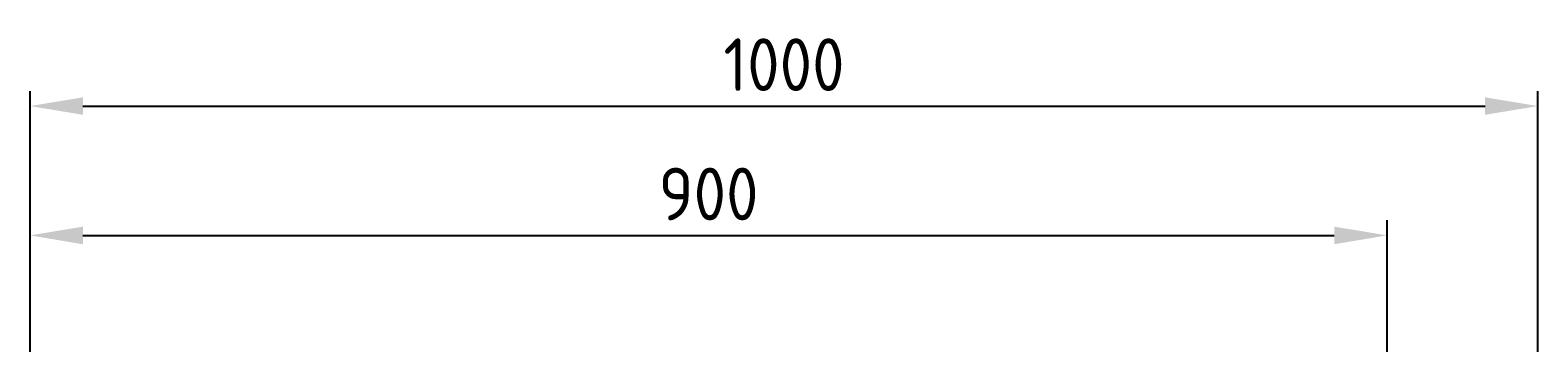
# Model space of a CAD drawing. Header units: millimetres. Extents: x 0 to 1000, y 0 to 214.
import ezdxf

# ---------------------------------------------------------------- set-up
doc = ezdxf.new("R2010")
doc.units = ezdxf.units.MM
doc.layers.get('DEFPOINTS').update_dxf_attribs({"color": 8})
doc.styles.get("Standard").update_dxf_attribs({"font": 'isocp.shx'})
doc.dimstyles.new('Annotative', dxfattribs={"dimscale": 0, "dimtxt": 3.5, "dimasz": 3.5, "dimexe": 1, "dimexo": 0, "dimgap": 1, "dimtad": 1, "dimdsep": 46, "dimtxsty": 'Standard', "dimcen": 2.5, "dimclrt": 2, "dimadec": 0, "dimazin": 0, "dimtfac": 1, "dimtmove": 0, "dimatfit": 3, "dimfxl": 1, "dimtolj": 1, "dimarcsym": 0})

# ---------------------------------------------------------------- blocks, each defined once
blk = doc.blocks.new('*D1')
at = {"layer": 'DEFPOINTS', "color": 0, "lineweight": -2, "transparency": 16777216}
for p, q in [((0, 0), (0, 173.3)), ((1000, 0), (1000, 173.3)), ((35, 163.3), (965, 163.3))]:
    blk.add_line(p, q, dxfattribs=at)
at = {"layer": 'DEFPOINTS', "color": 0, "transparency": 16777216}
for p in [(1000, 163.3), (0, 0), (1000, 0)]:
    blk.add_point(p, dxfattribs=at)
for points in [[(35, 169.1), (35, 157.5), (0, 163.3)], [(965, 169.1), (965, 157.5), (1000, 163.3)]]:
    blk.add_solid(points, dxfattribs=at)
at = {"layer": 'DEFPOINTS', "color": 2, "transparency": 16777216, "insert": (500, 190.8), "char_height": 35, "attachment_point": 5}
blk.add_mtext('\\A1;1000', dxfattribs=at)
blk = doc.blocks.new('*D2')
at = {"layer": 'DEFPOINTS', "color": 0, "lineweight": -2, "transparency": 16777216}
for p, q in [((0, 0), (0, 87.4)), ((900, 0), (900, 87.4)), ((35, 77.4), (865, 77.4))]:
    blk.add_line(p, q, dxfattribs=at)
at = {"layer": 'DEFPOINTS', "color": 0, "transparency": 16777216}
for p in [(900, 77.4), (0, 0), (900, 0)]:
    blk.add_point(p, dxfattribs=at)
for points in [[(35, 83.2), (35, 71.5), (0, 77.4)], [(865, 83.2), (865, 71.5), (900, 77.4)]]:
    blk.add_solid(points, dxfattribs=at)
at = {"layer": 'DEFPOINTS', "color": 2, "transparency": 16777216, "insert": (450, 104.9), "char_height": 35, "attachment_point": 5}
blk.add_mtext('\\A1;900', dxfattribs=at)

msp = doc.modelspace()

# ---------------------------------------------------------------- dimensions: what is measured, and where the dimension line sits
at = {"layer": 'DEFPOINTS'}
for base, p2, picture, middle in [((1000, 163.298), (1000, 0), '*D1', (500, 190.798)), ((900, 77.378), (900, 0), '*D2', (450, 104.878))]:
    dim = msp.add_linear_dim(base=base, p1=(0, 0), p2=p2, angle=180, dimstyle='Annotative', dxfattribs=at)
    dim.commit()
    dim.dimension.update_dxf_attribs({"geometry": picture, "text_midpoint": middle})

doc.saveas('drawing.dxf')
